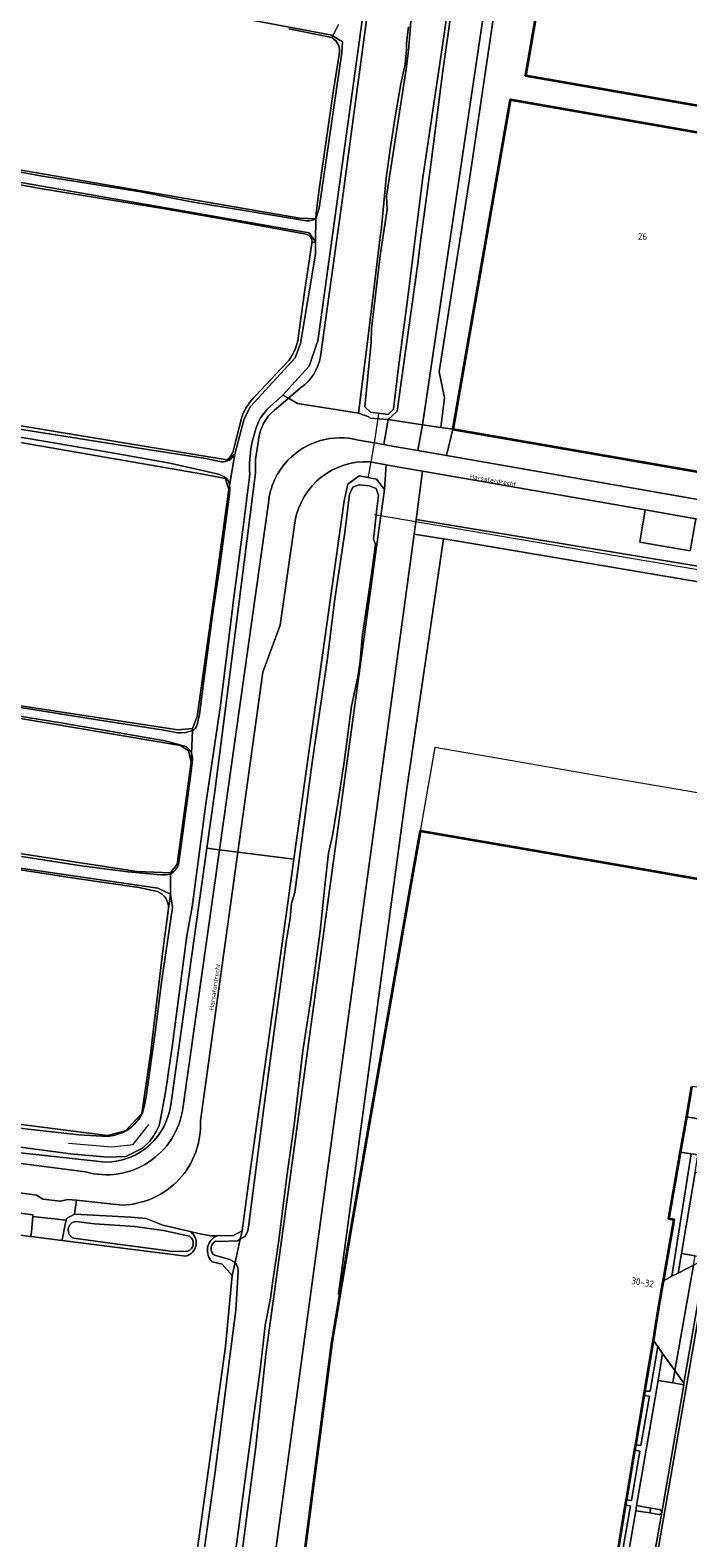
# Model space of a CAD drawing. Header units: metres. Extents: x 149984 to 156489, y 469398 to 478068.
# Tile 139 of 256: x 152949 to 153079, y 471244 to 471542. Entities that reach past the tile are written whole.
import ezdxf
from ezdxf.enums import TextEntityAlignment as Align

# ---------------------------------------------------------------- set-up
doc = ezdxf.new("R2010")
doc.units = ezdxf.units.M
doc.header["$LTSCALE"] = 0.75
for name, color, linetype, lineweight in [('B-WE-GR-BEPLANTING_CULTUUR_BOSPLANTSOEN-GV', 252, 'Continuous', 18), ('B-WE-GR-BEPLANTING_CULTUUR_HEESTERS-GV', 252, 'Continuous', 18), ('B-WE-GR-GRAS-GV', 252, 'Continuous', 13), ('B-WE-KW-KUNSTWERK_DUIKER-G', 6, 'Continuous', 18), ('B-WE-OG-BEBOUWING-GV', 6, 'Continuous', 35), ('B-WE-OG-BEBOUWING-T18', 1, 'Continuous', 18), ('B-WE-OG-BEBOUWING_LUIFEL-GV', 6, 'Continuous', 18), ('B-WE-OG-TERREIN_BEGROEID-GV', 252, 'Continuous', 18), ('B-WE-OG-TERREIN_ERF-GV', 252, 'Continuous', 18), ('B-WE-OG-TERREIN_OEVER-GV', 252, 'Continuous', 18), ('B-WE-OG-TOPOGRAFIE-T18', 7, 'Continuous', 18), ('B-WE-OG-WATER-GV', 252, 'Continuous', 18), ('B-WE-OG-WATER_SLOOT-GV', 252, 'Continuous', 18), ('B-WE-OG-WEG-GV', 252, 'Continuous', 18), ('B-WE-VH-GESLOTENVERHARDING_ASFALT-GV', 252, 'Continuous', 18), ('B-WE-VH-GESLOTENVERHARDING_BETON-GV', 252, 'Continuous', 18), ('B-WE-VH-OPENVERHARDING_BETONSTRAATSTEEN-GV', 252, 'Continuous', 18), ('B-WE-VH-OPENVERHARDING_TEGEL-GV', 252, 'Continuous', 18)]:
    doc.layers.add(name, color=color, linetype=linetype, lineweight=lineweight)
doc.styles.add('NLCS-ISO-M500-T18', font='NLCS-ISO.ttf', dxfattribs={"height": 0.9})
doc.styles.add('NLCS-ISO-M750-T18', font='NLCS-ISO.ttf', dxfattribs={"height": 1.35})

msp = doc.modelspace()

# ---------------------------------------------------------------- linework, layer by layer
at = {"layer": 'B-WE-GR-BEPLANTING_CULTUUR_BOSPLANTSOEN-GV', "flags": 128}
for points in [[(153052.013, 471643.868), (153043.888, 471580.306), (153026.604, 471463.847), (153030.219, 471463.31), (153030.944, 471469.147), (153029.879, 471474.277), (153035.977, 471513.187), (153045.836, 471579.96), (153048.218, 471579.538), (153053.038, 471606.213), (153058.159, 471643.265)], [(152993.089, 471166.984), (153000, 471217.3), (153002.357, 471234.054), (153008.665, 471282.77), (153010.245, 471292.129), (153010.001, 471292.17), (153023.448, 471391.54), (153030.748, 471441.3), (153024.916, 471442.216), (152984.028, 471141.798), (152984.74, 471141.76), (152989.49, 471141.53)]]:
    msp.add_lwpolyline(points, close=True, dxfattribs=at)
at = {"layer": 'B-WE-GR-BEPLANTING_CULTUUR_HEESTERS-GV', "flags": 128}
for points in [[(153108.971, 471448.986), (153106.605, 471449.602), (153086.78, 471453.56), (153032.58, 471462.96), (153031.305, 471457.751), (153102.38, 471445.33)], [(153073.806, 471249.071), (153073.683, 471249.484), (153073.328, 471249.659), (153071.621, 471249.961), (153071.446, 471248.984), (153073.189, 471248.698)]]:
    msp.add_lwpolyline(points, dxfattribs=at)
for points in [[(153030.748, 471441.3), (153032.4, 471441.04), (153097.36, 471430.04), (153097.335, 471429.892), (153098.971, 471429.587), (153099.573, 471432.811), (153025.309, 471445.102), (153024.916, 471442.216)], [(153084.9, 471356.831), (153080.763, 471333.028), (153079.759, 471333.203), (153078.712, 471327.177), (153080.979, 471326.8), (153086.137, 471356.584)], [(153074.119, 471294.788), (153075.795, 471295.715), (153079.619, 471319.872), (153077.503, 471320.22), (153075.215, 471307.055), (153076.219, 471306.88), (153074.182, 471295.159)], [(153080.388, 471299.742), (153077.678, 471300.195), (153077.026, 471296.327), (153080.068, 471297.922)], [(153071.512, 471273.008), (153073.035, 471281.845), (153072.137, 471283.015), (153070.457, 471273.04)], [(153073.961, 471280.499), (153073.075, 471275.167), (153075.977, 471274.679), (153076.402, 471277.092)], [(153075.977, 471274.679), (153078.122, 471274.318), (153078.176, 471274.615), (153076.402, 471277.092)], [(153071.343, 471272.03), (153070.317, 471272.206), (153068.677, 471262.469), (153069.668, 471262.312)], [(153067.799, 471251.472), (153069.476, 471261.201), (153068.497, 471261.397), (153066.849, 471251.61)], [(153066.667, 471250.534), (153065.03, 471240.81), (153065.933, 471240.642), (153067.613, 471250.389)], [(153071.621, 471249.961), (153068.78, 471250.463), (153068.655, 471249.443), (153071.446, 471248.984)]]:
    msp.add_lwpolyline(points, close=True, dxfattribs=at)
at = {"layer": 'B-WE-GR-BEPLANTING_CULTUUR_HEESTERS-GV'}
msp.add_lwpolyline([(153073.189, 471248.698, 0.3877281), (153073.806, 471249.071)], format="xyb", dxfattribs=at)
at = {"layer": 'B-WE-GR-GRAS-GV', "flags": 128}
for points in [[(153070.86, 471944.689), (153069.382, 471938.498), (153054.069, 471824.854), (153019.409, 471572.692), (153010.799, 471508.503), (153009.608, 471500), (153006.43, 471477.305)], [(152473.396, 471548.846), (152474.769, 471534.938), (152474.857, 471534.048), (152521.274, 471532.615), (152538.472, 471531.16), (152553.553, 471528.778), (152638.22, 471514.755), (152721.666, 471500.068), (152773.687, 471492.001), (152780.488, 471490.976), (152836.699, 471481.887), (152837.783, 471481.712), (152855.154, 471478.843), (152972.433, 471459.476), (152988.055, 471456.896)], [(153003.623, 471501.449), (152994.651, 471503.118), (152988.796, 471504.191), (152975.304, 471506.542), (152951.139, 471510.472), (152933.639, 471513.722), (152915.373, 471516.802), (152896.969, 471519.941), (152876.846, 471523.404), (152858.998, 471526.746), (152837.929, 471530.589), (152814.643, 471534.677), (152791.507, 471538.942), (152769.286, 471542.77), (152749.007, 471546.334), (152733.32, 471549.327)], [(152738.416, 471551.338), (152899.944, 471522.234), (152995.906, 471505.744), (153002.338, 471504.639), (153005.513, 471504.506), (153005.612, 471505.572), (153006.127, 471509.841), (153008.84, 471528.643), (153010.129, 471536.914)], [(153002.519, 471471.105), (153000.104, 471469.063), (153001.894, 471468.003), (153013.959, 471466.098), (153015.179, 471476.038), (153015.692, 471480.219), (153018.298, 471501.446), (153018.371, 471501.725), (153018.51, 471502.81), (153019.4, 471512.54), (153020.23, 471518.73), (153020.67, 471521.23), (153021.12, 471524.21), (153022.31, 471531.17), (153023.13, 471535.05), (153023.387, 471537.918), (153023.39, 471539.107), (153023.698, 471541.385), (153023.79, 471542.41)], [(153008.689, 471540.28), (153000.201, 471541.981)], [(153002.108, 471481.469), (153003.289, 471489.993), (153004.765, 471499.696)], [(152993.69, 471469.628), (152998.616, 471474.857), (153000.23, 471476.574)], [(152914.492, 471413.333), (152978.292, 471403.607), (152981.202, 471403.872), (152982.128, 471406.253), (152985.378, 471429.694), (152986.426, 471437.252), (152988.346, 471451.1), (152988.24, 471451.439), (152987.773, 471452.935), (152987.597, 471453.235), (152983.639, 471454.031), (152975.684, 471455.407), (152910.747, 471466.637)], [(152989.205, 471458.626), (152989.731, 471460.736), (152990.9, 471465.338)], [(152984.028, 471141.798), (153024.916, 471442.216), (153025.309, 471445.102), (153026.557, 471454.67), (153020.36, 471455.748), (153019.427, 471455.923), (153019.06, 471451.03), (153017.51, 471439.714), (153000, 471311.881), (152995.67, 471280.27), (152993.64, 471261.53), (152993.07, 471257.6), (152990.3, 471236.33)], [(152933.268, 471381.305), (152970.231, 471375.639), (152976.846, 471375.374), (152978.169, 471377.094), (152980.947, 471397.202), (152980.418, 471399.451), (152978.83, 471400.509), (152927.3, 471409.204)], [(152395.365, 471378.194), (152403.625, 471376.961), (152436.566, 471378.813), (152491.07, 471378.813), (152515.941, 471378.02), (152547.294, 471375.109), (152582.616, 471370.876), (152634.21, 471363.865), (152728.005, 471351.561), (152815.979, 471340.449), (152874.188, 471332.908), (152924.459, 471326.029), (152932.854, 471325.775), (152933.111, 471325.767), (152937.555, 471325.632), (152944.831, 471326.029), (152964.411, 471323.516), (152967.983, 471324.442), (152971.157, 471327.881), (152972.913, 471339.602), (152975.416, 471360.486), (152976.437, 471368.345)], [(152974.271, 471371.681), (152970.564, 471372.455), (152958.295, 471374.25), (152937.767, 471377.429), (152920.555, 471379.871), (152913.944, 471380.798), (152912.232, 471380.86), (152911.494, 471380.798), (152910.171, 471379.343), (152908.093, 471370.321), (152906.964, 471370.666), (152905.814, 471366.286), (152906.545, 471366.115), (152907.095, 471365.986), (152905.144, 471357.514), (152904.35, 471355.266)], [(152979.882, 471299.706), (152955.458, 471302.791), (152949.308, 471303.567), (152915.985, 471307.776), (152913.845, 471306.944), (152913.604, 471306.85), (152913.468, 471305.469), (152909.371, 471263.988), (152903.389, 471202.705), (152902.791, 471196.58), (152901.83, 471186.729), (152896.803, 471143.602), (152896.485, 471141.594), (152897.882, 471141.477), (152925.498, 471141.572), (152926.396, 471140.38), (152928.133, 471141.293), (152931.328, 471141.106), (152933.266, 471140.044), (152936.023, 471140.911), (152966.831, 471140.058)], [(152986.019, 471303.73), (152984.719, 471303.713), (152982.382, 471304.146), (152980.696, 471304.542)], [(152968.425, 471140.396), (152968.637, 471142.147), (152969.696, 471151.804), (152987.688, 471281.847), (152989.01, 471295.87), (152987.026, 471298.119), (152985.093, 471298.549)]]:
    msp.add_lwpolyline(points, dxfattribs=at)
at = {"layer": 'B-WE-GR-GRAS-GV'}
for points in [[(153010.129, 471536.914, 0.3329039), (153008.689, 471540.28)], [(153004.765, 471499.696, 0.3982488), (153003.623, 471501.449)], [(153000.23, 471476.574, 0.1344607), (153002.108, 471481.469)], [(153006.43, 471477.305, -0.2001736), (153002.519, 471471.105)], [(152990.9, 471465.338, -0.1168511), (152993.69, 471469.628)], [(152988.055, 471456.896, 0.1554063), (152989.205, 471458.626)], [(152976.437, 471368.345, 0.3239954), (152974.271, 471371.681)], [(152980.696, 471304.542, -0.656789), (152979.882, 471299.706)], [(152985.093, 471298.549, -0.5336948), (152986.019, 471303.73)]]:
    msp.add_lwpolyline(points, format="xyb", dxfattribs=at)
at = {"layer": 'B-WE-KW-KUNSTWERK_DUIKER-G', "flags": 128}
for points in [[(153015.892, 471453.414), (153015.928, 471453.56), (153017.097, 471460.179), (153017.969, 471466.083)], [(153017.119, 471446.093), (153125.365, 471427.667)], [(152956.691, 471322.022), (152965.291, 471321.264), (152969.478, 471321.761), (152972.587, 471325.687)]]:
    msp.add_lwpolyline(points, dxfattribs=at)
at = {"layer": 'B-WE-OG-BEBOUWING-GV', "flags": 128}
for points in [[(153107.273, 471593.478), (153055.648, 471602.427), (153053.653, 471590.925), (153051.314, 471591.331), (153049.238, 471579.358), (153049.159, 471578.902), (153054.758, 471577.932), (153046.932, 471532.799), (153094.86, 471524.455)], [(153086.935, 471373.093), (153071.151, 471375.827), (153061.298, 471377.533), (153026.121, 471383.626), (153024.368, 471373.57), (153012.55, 471305.78), (153011.244, 471298.045), (153010.245, 471292.129), (153008.665, 471282.77), (153002.357, 471234.054)], [(153065.03, 471240.81), (153066.667, 471250.534), (153066.849, 471251.61), (153068.497, 471261.397), (153068.677, 471262.469), (153070.317, 471272.206), (153070.457, 471273.04), (153072.137, 471283.015), (153072.917, 471287.649), (153073.961, 471293.845), (153074.119, 471294.788), (153074.182, 471295.159), (153076.219, 471306.88), (153075.215, 471307.055), (153077.503, 471320.22), (153078.712, 471327.177), (153079.759, 471333.203)]]:
    msp.add_lwpolyline(points, dxfattribs=at)
msp.add_lwpolyline([(153098.038, 471518.541), (153043.85, 471527.96), (153039.002, 471500), (153032.58, 471462.96), (153086.78, 471453.56), (153091.826, 471482.687)], close=True, dxfattribs=at)
at = {"layer": 'B-WE-OG-BEBOUWING_LUIFEL-GV', "flags": 128}
msp.add_lwpolyline([(153026.121, 471383.626), (153042.709, 471380.753), (153087.704, 471372.96), (153090.564, 471389.472), (153078.927, 471391.488), (153061.597, 471394.489), (153041.243, 471398.014), (153028.981, 471400.138)], close=True, dxfattribs=at)
at = {"layer": 'B-WE-OG-TERREIN_BEGROEID-GV', "flags": 128}
for points in [[(153101.72, 471441.6), (153099.18, 471442.042), (153098.081, 471435.72), (153087.962, 471437.474), (153089.063, 471443.801), (153080.509, 471445.288), (153079.408, 471438.956), (153069.446, 471440.683), (153070.548, 471447.02), (153026.557, 471454.67), (153025.309, 471445.102)], [(153025.309, 471445.102), (153099.573, 471432.811), (153099.831, 471434.194), (153100.873, 471434.021), (153104.177, 471433.48), (153106.204, 471433.148), (153106.715, 471436.065)]]:
    msp.add_lwpolyline(points, dxfattribs=at)
at = {"layer": 'B-WE-OG-TERREIN_ERF-GV', "flags": 128}
msp.add_lwpolyline([(153094.86, 471524.455), (153046.932, 471532.799), (153054.758, 471577.932), (153049.159, 471578.902), (153049.238, 471579.358), (153048.218, 471579.538), (153045.836, 471579.96), (153035.977, 471513.187), (153029.879, 471474.277), (153030.944, 471469.147), (153030.219, 471463.31), (153032.58, 471462.96), (153039.002, 471500), (153043.85, 471527.96), (153098.038, 471518.541)], dxfattribs=at)
for points in [[(153010.245, 471292.129), (153011.244, 471298.045), (153012.55, 471305.78), (153024.368, 471373.57), (153026.121, 471383.626), (153061.298, 471377.533), (153071.151, 471375.827), (153086.935, 471373.093), (153087.704, 471372.96), (153087.777, 471373.38), (153089.781, 471384.912), (153091.958, 471397.44), (153091.79, 471397.469), (153092.226, 471400.019), (153093.236, 471405.927), (153095.206, 471417.446), (153096.07, 471422.498), (153097.134, 471428.719), (153097.335, 471429.892), (153097.36, 471430.04), (153032.4, 471441.04), (153030.748, 471441.3), (153023.448, 471391.54), (153010.001, 471292.17)], [(152949.308, 471303.567), (152955.458, 471302.791), (152955.47, 471302.891), (152956.079, 471305.928), (152956.247, 471306.767), (152949.673, 471307.541), (152949.44, 471304.468)]]:
    msp.add_lwpolyline(points, close=True, dxfattribs=at)
at = {"layer": 'B-WE-OG-TERREIN_OEVER-GV', "flags": 128}
for points in [[(153048.705, 471952.026), (153049.991, 471951.65), (153065.634, 471947.733), (153069.581, 471946.515), (153070.05, 471946.37), (153067.51, 471930.283), (153021.261, 471591.299), (153005.887, 471480.312), (153005.744, 471479.892), (153004.222, 471475.411), (153001.383, 471472.282), (152999.036, 471469.696), (153000.104, 471469.063), (153002.519, 471471.105)], [(153006.43, 471477.305), (153009.608, 471500), (153010.799, 471508.503), (153019.409, 471572.692), (153054.069, 471824.854), (153069.382, 471938.498), (153070.86, 471944.689)], [(152656.673, 471564.662), (152684.083, 471560.091), (152719.176, 471554.292), (152739.153, 471550.824), (152765.496, 471546.039), (152787.683, 471541.969), (152812.256, 471537.762), (152840.27, 471532.588), (152859.787, 471529.121), (152869.215, 471527.36), (152884.464, 471524.608), (152892.045, 471523.48), (152907.129, 471520.565), (152921.095, 471518.269), (152936.654, 471515.676), (152951.191, 471512.997), (152968.46, 471510.192), (152970.994, 471509.812), (152981.014, 471507.873), (152996.194, 471505.359), (153003.665, 471504.126)], [(153000.201, 471541.981), (153008.689, 471540.28), (153008.872, 471540.64), (153008.688, 471540.755), (153003.802, 471541.671), (152901.372, 471560.883)], [(153023.79, 471542.41), (153023.698, 471541.385), (153023.39, 471539.107), (153023.387, 471537.918), (153023.13, 471535.05), (153022.31, 471531.17), (153021.12, 471524.21), (153020.67, 471521.23), (153020.23, 471518.73), (153019.4, 471512.54), (153018.51, 471502.81), (153018.371, 471501.725), (153018.298, 471501.446), (153015.692, 471480.219), (153015.179, 471476.038), (153013.959, 471466.098), (153015.975, 471465.412), (153016.22, 471465.14), (153019.78, 471464.86), (153021.57, 471466.52), (153022.754, 471475.047), (153025.62, 471495.69), (153026.189, 471500), (153028.19, 471515.17), (153030.56, 471533.74), (153033.73, 471555.98)], [(153032.792, 471554.577), (153030.551, 471538.712), (153026.605, 471512.199), (153023.531, 471487.969), (153021.827, 471475.177), (153020.824, 471466.904), (153019.796, 471465.846), (153016.284, 471466.301), (153015.17, 471467.372), (153016.458, 471480.14), (153016.517, 471482.847), (153018.266, 471497.687), (153019.568, 471506.314), (153019.469, 471508.959), (153023.378, 471534.043), (153023.787, 471537.758), (153024.151, 471541.664), (153024.627, 471548.25)], [(153005.513, 471504.506), (153002.338, 471504.639), (152995.906, 471505.744), (152899.944, 471522.234), (152738.416, 471551.338)], [(153004.765, 471499.696), (153005.438, 471500.01), (153004.929, 471500.704), (153004.338, 471501.51), (153004.18, 471501.726), (153000.708, 471502.328), (152995.838, 471503.173), (152967.927, 471508.016), (152875.98, 471524.141), (152787.35, 471540.037), (152785.196, 471540.42), (152756.19, 471545.4)], [(152769.286, 471542.77), (152791.507, 471538.942), (152814.643, 471534.677), (152837.929, 471530.589), (152858.998, 471526.746), (152876.846, 471523.404), (152896.969, 471519.941), (152915.373, 471516.802), (152933.639, 471513.722), (152951.139, 471510.472), (152975.304, 471506.542), (152988.796, 471504.191), (152994.651, 471503.118), (153003.623, 471501.449)], [(153010.805, 471539.432), (153010.453, 471539.652), (153008.872, 471540.64), (153008.689, 471540.28)], [(153010.129, 471536.914), (153008.84, 471528.643), (153006.127, 471509.841), (153005.612, 471505.572), (153005.513, 471504.506), (153005.946, 471505.891), (153006.175, 471506.623), (153010.672, 471537.315), (153010.805, 471539.432)], [(152989.542, 471458.039), (152989.337, 471457.881), (152988.055, 471456.896), (152972.433, 471459.476), (152855.154, 471478.843), (152837.783, 471481.712), (152836.699, 471481.887), (152780.488, 471490.976), (152773.687, 471492.001), (152721.666, 471500.068), (152638.22, 471514.755)], [(152682.767, 471504.409), (152695.023, 471502.555), (152719.474, 471498.059), (152740.752, 471494.567), (152744.422, 471493.964), (152779.578, 471488.194), (152910.747, 471466.637), (152975.684, 471455.407), (152983.639, 471454.031), (152987.597, 471453.235), (152987.773, 471452.935), (152988.24, 471451.439), (152988.346, 471451.1), (152988.476, 471451.852)], [(152987.498, 471453.587), (152986.3, 471454.049), (152976.707, 471456.256), (152965.325, 471458.288), (152948.726, 471461.137), (152939.593, 471462.482), (152922.949, 471465.372), (152910.791, 471467.442), (152901.569, 471468.555), (152888.896, 471470.775), (152877.539, 471472.561), (152867.262, 471474.374), (152857.403, 471475.95), (152845.844, 471477.886), (152825.045, 471481.432), (152804.531, 471484.621), (152777.846, 471488.935), (152759.422, 471492.013), (152741.214, 471494.693), (152718.5, 471498.534), (152702.455, 471501.573), (152684.661, 471504.46)], [(152988.055, 471456.896), (152989.337, 471457.881), (152989.542, 471458.039), (152991.372, 471465.016), (152992.63, 471467.417), (153001.436, 471477.023), (153002.465, 471479.883), (153005.438, 471497.494), (153005.438, 471500.01), (153004.765, 471499.696), (153003.289, 471489.993), (153002.108, 471481.469)], [(152845.56, 471479.683), (152849.961, 471478.828), (152857.165, 471478.108), (152861.106, 471477.472), (152878.226, 471474.163), (152889.715, 471472.487), (152906.08, 471469.677), (152913.387, 471468.645), (152926.445, 471466.419), (152942.85, 471463.621), (152954.553, 471461.813), (152971.503, 471459.075), (152983.748, 471457.147), (152986.891, 471456.53)], [(153000.23, 471476.574), (152998.616, 471474.857), (152993.69, 471469.628)], [(152997.349, 471466.733), (152999.049, 471468.171), (153000, 471468.975), (153000.104, 471469.063), (152999.036, 471469.696), (152995.917, 471466.912), (152994.574, 471465.193)], [(152990.9, 471465.338), (152989.731, 471460.736), (152989.205, 471458.626)], [(152976.94, 471330.02), (152984.031, 471380.22), (152985.61, 471391.4), (152990.279, 471427.879), (152990.284, 471427.918), (152993.611, 471454.359), (152993.596, 471456.948), (152994.227, 471460.811)], [(152992.476, 471454.113), (152991.323, 471444.592), (152989.16, 471428.207), (152989.141, 471428.063), (152989.142, 471428.063), (152986.686, 471408.409), (152983.815, 471388.988), (152981.106, 471368.655), (152980.096, 471362.92), (152977.194, 471341.017), (152975.95, 471332.491), (152974.908, 471327.09), (152974.573, 471325.52)], [(152990.3, 471236.33), (152993.07, 471257.6), (152993.64, 471261.53), (152995.67, 471280.27), (153000, 471311.881), (153017.51, 471439.714), (153019.06, 471451.03), (153017.5, 471453.12), (153014.06, 471453.75), (153011.81, 471452.12), (153011.14, 471448.84), (153001.207, 471378.056), (153000, 471369.454), (152992.3, 471314.582), (152990.999, 471304.703), (152990.62, 471303.02), (152991.553, 471303.542), (152992.129, 471304.692), (152992.217, 471305.489), (152995.271, 471328.944), (152999.74, 471362.136), (153000.449, 471366.34), (153000.714, 471369.305), (153001.378, 471371.474), (153004.786, 471397.142), (153007.795, 471417.765), (153009.3, 471429.493), (153011.247, 471442.592), (153012.176, 471450.116), (153012.84, 471451.532), (153014.079, 471451.974), (153016.026, 471451.753), (153017.443, 471451.266), (153017.885, 471449.85), (153017.575, 471447.239), (153016.912, 471441.265), (153017.298, 471440.264), (153016.53, 471434.36), (153014.699, 471421.885), (153014.244, 471417.068), (153013.817, 471414.099), (153012.578, 471408.295), (153011.107, 471397.237), (153009.947, 471389.519), (153008.792, 471382.718), (153008.049, 471379.253), (153007.316, 471372.822), (153006.408, 471363.837), (153004.532, 471350.387), (153002.978, 471340.245), (153001.277, 471325.639), (152999.85, 471315.935), (152998.204, 471302.818), (152997.037, 471294.81), (152996.562, 471291.403), (152995.519, 471286.039), (152995.124, 471282.438), (152994.513, 471277.294), (152992.283, 471261.12), (152990.293, 471245.73), (152988.744, 471234.578)], [(152982.084, 471404.64), (152982.547, 471406.633), (152983.671, 471415.413), (152985.199, 471426.795), (152986.501, 471435.449), (152988.462, 471450.101), (152988.538, 471451.279), (152988.476, 471451.852), (152988.346, 471451.1), (152986.426, 471437.252), (152985.378, 471429.694), (152982.128, 471406.253), (152981.202, 471403.872), (152981.187, 471403.477)], [(152675.715, 471448.727), (152697.618, 471445.469), (152713.122, 471443.526), (152739.126, 471439.531), (152750.277, 471437.53), (152762.187, 471435.469), (152775.983, 471433.201), (152786.969, 471431.353), (152801.423, 471429.24), (152810.952, 471427.629), (152852.877, 471420.997), (152888.768, 471415.319), (152901.566, 471413.066), (152913.669, 471411.069), (152927.3, 471409.204), (152978.83, 471400.509), (152980.418, 471399.451), (152980.947, 471397.202), (152981.012, 471398.9)], [(152904.598, 471414.842), (152916.115, 471412.927), (152930.054, 471410.611), (152938.602, 471409.29), (152947.23, 471408.026), (152960.353, 471405.893), (152975.533, 471403.518), (152978.296, 471403.025), (152978.918, 471402.991), (152979.884, 471403.07), (152981.187, 471403.477), (152981.202, 471403.872), (152978.292, 471403.607), (152914.492, 471413.333), (152900.654, 471415.847), (152885.607, 471417.737), (152883.703, 471418.027), (152813.059, 471429.933), (152753.2, 471439.345), (152736.63, 471442.459), (152727.599, 471444.029), (152713.805, 471445.921), (152698.912, 471447.924), (152685.41, 471450.064)], [(152979.396, 471400.46), (152975.778, 471401.407), (152967.095, 471402.932), (152955.573, 471404.942), (152944.19, 471406.734)], [(152981.012, 471398.9), (152980.947, 471397.202), (152978.169, 471377.094), (152976.846, 471375.374), (152976.846, 471375.116)], [(152978.424, 471376.954), (152978.946, 471380.774), (152980.851, 471394.964), (152981.193, 471397.622), (152981.157, 471398.208), (152981.012, 471398.9)], [(152906.59, 471378.763), (152905.954, 471372.8), (152905.566, 471371.094), (152906.964, 471370.666), (152908.093, 471370.321), (152910.171, 471379.343), (152911.494, 471380.798), (152912.232, 471380.86), (152913.944, 471380.798), (152920.555, 471379.871), (152937.767, 471377.429), (152958.295, 471374.25), (152970.564, 471372.455), (152974.271, 471371.681)], [(152976.437, 471368.345), (152976.846, 471371.141), (152974.332, 471372.331), (152914.669, 471381.063), (152912.075, 471381.409)], [(152947.405, 471378.568), (152958.846, 471376.838), (152968.469, 471375.555), (152974.958, 471374.952), (152975.849, 471374.986), (152976.846, 471375.116), (152976.846, 471375.374), (152970.231, 471375.639), (152933.268, 471381.305)], [(152377.17, 471372.33), (152392.1, 471373.14), (152403.31, 471371.84), (152433.14, 471373.28), (152460.752, 471373.981), (152468.3, 471374), (152483.7, 471373.69), (152505.32, 471373.34), (152520.06, 471372.6), (152552.18, 471369.25), (152932.468, 471320.799), (152939.97, 471320.88), (152964.04, 471318.22)], [(152971.304, 471327.893), (152971.669, 471329.249), (152972.05, 471331.155), (152973.942, 471344.843), (152975.039, 471353.785), (152977.243, 471368.495), (152976.846, 471371.141), (152976.437, 471368.345), (152975.416, 471360.486), (152972.913, 471339.602), (152971.157, 471327.881), (152967.983, 471324.442), (152964.411, 471323.516), (152944.831, 471326.029), (152937.555, 471325.632), (152933.111, 471325.767), (152932.854, 471325.775), (152924.459, 471326.029), (152874.188, 471332.908), (152815.979, 471340.449), (152728.005, 471351.561), (152634.21, 471363.865)], [(152972.789, 471322.395), (152971.328, 471321.023), (152968.054, 471319.341), (152964.425, 471319.253), (152957.123, 471319.916), (152945.174, 471321.465), (152934.995, 471321.554), (152930.279, 471321.844), (152879.69, 471328.117), (152841.984, 471332.907), (152784.987, 471340.394), (152746.202, 471345.52), (152699.121, 471351.658), (152649.543, 471357.661)], [(152944.686, 471325.22), (152958.782, 471323.643), (152964.481, 471323.338), (152965.84, 471323.57), (152967.504, 471324.1)], [(152913.067, 471308.082), (152915.985, 471307.776), (152949.308, 471303.567), (152949.44, 471304.468), (152949.673, 471307.541), (152949.696, 471307.849), (152912.788, 471312.678), (152887.908, 471315.837), (152886.926, 471314.738), (152886.527, 471312.04), (152886.425, 471311.355), (152907.264, 471308.69), (152910.122, 471308.39)], [(152980.696, 471304.542), (152975.307, 471305.806), (152972.022, 471307.114), (152968.991, 471307.398), (152957.889, 471308), (152956.321, 471307.137), (152956.247, 471306.767), (152956.079, 471305.928), (152955.47, 471302.891), (152955.458, 471302.791)], [(152958.171, 471306.537), (152961.858, 471306.064), (152969.824, 471305.578), (152975.444, 471304.737)], [(152975.444, 471304.737), (152980.585, 471303.639)], [(152990.62, 471303.02), (152990.999, 471304.703), (152989.291, 471303.773), (152986.019, 471303.73)], [(152955.458, 471302.791), (152979.882, 471299.706)], [(152980.274, 471300.671), (152977.259, 471300.643), (152974.955, 471300.94), (152964.924, 471302.231), (152957.693, 471303.256)], [(152985.732, 471302.633), (152986.42, 471302.568), (152990.049, 471302.701), (152990.62, 471303.02)], [(152985.093, 471298.549), (152987.026, 471298.119), (152989.01, 471295.87), (152989.583, 471298.415), (152988.564, 471299.054), (152985.517, 471299.871)], [(152989.583, 471298.415), (152989.01, 471295.87), (152987.688, 471281.847), (152969.696, 471151.804), (152968.637, 471142.147), (152968.425, 471140.396), (152969.638, 471140.368), (152970.196, 471140.356)], [(152983.262, 471240.265), (152985.571, 471256.669), (152988.51, 471279.327), (152989.764, 471288.999), (152990.179, 471296.668)]]:
    msp.add_lwpolyline(points, dxfattribs=at)
msp.add_lwpolyline([(153043.888, 471580.306), (153037.206, 471581.491), (153035.15, 471567.32), (153034.07, 471558.57), (153033.73, 471555.98), (153030.56, 471533.74), (153028.19, 471515.17), (153026.189, 471500), (153025.62, 471495.69), (153022.754, 471475.047), (153021.57, 471466.52), (153019.78, 471464.86), (153026.604, 471463.847)], close=True, dxfattribs=at)
at = {"layer": 'B-WE-OG-TERREIN_OEVER-GV'}
for points in [[(153008.689, 471540.28, -0.3329039), (153010.129, 471536.914)], [(153003.665, 471504.126, 0.1430403), (153005.513, 471504.506)], [(153003.623, 471501.449, -0.3982488), (153004.765, 471499.696)], [(153002.108, 471481.469, -0.1344607), (153000.23, 471476.574)], [(153002.519, 471471.105, 0.2001736), (153006.43, 471477.305)], [(152993.69, 471469.628, 0.1168511), (152990.9, 471465.338)], [(152994.574, 471465.193, 0.1249816), (152992.476, 471454.113)], [(152994.227, 471460.811, -0.1986812), (152997.349, 471466.733)], [(152986.891, 471456.53, 0.3113509), (152989.542, 471458.039)], [(152989.205, 471458.626, -0.1554063), (152988.055, 471456.896)], [(152988.476, 471451.852, 0.2394011), (152987.498, 471453.587)], [(152981.187, 471403.477, 0.2411456), (152982.084, 471404.64)], [(152981.012, 471398.9, 0.2292369), (152979.396, 471400.46)], [(152976.846, 471375.116, 0.1441738), (152978.424, 471376.954)], [(152974.271, 471371.681, -0.3239954), (152976.437, 471368.345)], [(152964.04, 471318.22, 0.3811314), (152976.94, 471330.02)], [(152967.504, 471324.1, 0.1492159), (152971.304, 471327.893)], [(152974.573, 471325.52, -0.059701), (152972.789, 471322.395)], [(152957.693, 471303.256, -0.7688242), (152958.171, 471306.537)], [(152979.882, 471299.706, 0.656789), (152980.696, 471304.542)], [(152980.585, 471303.639, -0.6043261), (152980.274, 471300.671)], [(152986.019, 471303.73, 0.5336948), (152985.093, 471298.549)], [(152985.517, 471299.871, -0.5566039), (152985.732, 471302.633)], [(152990.179, 471296.668, 0.2280326), (152989.583, 471298.415)]]:
    msp.add_lwpolyline(points, format="xyb", dxfattribs=at)
at = {"layer": 'B-WE-OG-WATER-GV'}
msp.add_lwpolyline([(152985.732, 471302.633, 0.5566039), (152985.517, 471299.871)], format="xyb", dxfattribs=at)
at = {"layer": 'B-WE-OG-WATER-GV', "flags": 128}
msp.add_lwpolyline([(152985.517, 471299.871), (152988.564, 471299.054), (152989.583, 471298.415), (152990.62, 471303.02), (152990.049, 471302.701), (152986.42, 471302.568), (152985.732, 471302.633)], dxfattribs=at)
at = {"layer": 'B-WE-OG-WATER_SLOOT-GV', "flags": 128}
for points in [[(152994.574, 471465.193), (152995.917, 471466.912), (152999.036, 471469.696), (153001.383, 471472.282), (153004.222, 471475.411), (153005.744, 471479.892), (153005.887, 471480.312), (153021.261, 471591.299), (153067.51, 471930.283), (153070.05, 471946.37), (153069.581, 471946.515), (153065.634, 471947.733), (153049.991, 471951.65), (153048.705, 471952.026)], [(153016.458, 471480.14), (153015.17, 471467.372), (153016.284, 471466.301), (153019.796, 471465.846), (153020.824, 471466.904), (153021.827, 471475.177), (153023.531, 471487.969), (153026.605, 471512.199), (153030.551, 471538.712), (153032.792, 471554.577), (153036.339, 471582.351), (153039.61, 471602.914), (153041.28, 471614.888), (153042.376, 471622.415), (153044.639, 471641.291), (153045.1, 471644.694), (153045.957, 471649.91)], [(152901.372, 471560.883), (153003.802, 471541.671), (153008.688, 471540.755), (153008.872, 471540.64), (153009.996, 471542.845)], [(153024.627, 471548.25), (153024.151, 471541.664), (153023.787, 471537.758), (153023.378, 471534.043), (153019.469, 471508.959), (153019.568, 471506.314), (153018.266, 471497.687), (153016.517, 471482.847), (153016.458, 471480.14)], [(152756.19, 471545.4), (152785.196, 471540.42), (152787.35, 471540.037), (152875.98, 471524.141), (152967.927, 471508.016), (152995.838, 471503.173), (153000.708, 471502.328), (153004.18, 471501.726), (153004.338, 471501.51), (153004.929, 471500.704), (153005.438, 471500.01), (153005.513, 471504.506)], [(153009.996, 471542.845), (153008.872, 471540.64), (153010.453, 471539.652), (153010.805, 471539.432), (153010.672, 471537.315), (153006.175, 471506.623), (153005.946, 471505.891), (153005.513, 471504.506), (153005.438, 471500.01), (153005.438, 471497.494), (153002.465, 471479.883), (153001.436, 471477.023), (152992.63, 471467.417), (152991.372, 471465.016), (152989.542, 471458.039), (152988.476, 471451.852), (152988.538, 471451.279), (152988.462, 471450.101), (152986.501, 471435.449), (152985.199, 471426.795), (152983.671, 471415.413), (152982.547, 471406.633), (152982.084, 471404.64)], [(153003.665, 471504.126), (152996.194, 471505.359), (152981.014, 471507.873), (152970.994, 471509.812), (152968.46, 471510.192), (152951.191, 471512.997), (152936.654, 471515.676), (152921.095, 471518.269), (152907.129, 471520.565), (152892.045, 471523.48), (152884.464, 471524.608), (152869.215, 471527.36), (152859.787, 471529.121)], [(152684.661, 471504.46), (152702.455, 471501.573), (152718.5, 471498.534), (152741.214, 471494.693), (152759.422, 471492.013), (152777.846, 471488.935), (152804.531, 471484.621), (152825.045, 471481.432), (152845.844, 471477.886), (152857.403, 471475.95), (152867.262, 471474.374), (152877.539, 471472.561), (152888.896, 471470.775), (152901.569, 471468.555), (152910.791, 471467.442), (152922.949, 471465.372), (152939.593, 471462.482), (152948.726, 471461.137), (152965.325, 471458.288), (152976.707, 471456.256), (152986.3, 471454.049), (152987.498, 471453.587)], [(152986.891, 471456.53), (152983.748, 471457.147), (152971.503, 471459.075), (152954.553, 471461.813), (152942.85, 471463.621)], [(152988.476, 471451.852), (152989.542, 471458.039)], [(152974.573, 471325.52), (152974.908, 471327.09), (152975.95, 471332.491), (152977.194, 471341.017), (152980.096, 471362.92), (152981.106, 471368.655), (152983.815, 471388.988), (152986.686, 471408.409), (152989.142, 471428.063), (152989.141, 471428.063), (152989.16, 471428.207), (152991.323, 471444.592), (152992.476, 471454.113)], [(152988.744, 471234.578), (152990.293, 471245.73), (152992.283, 471261.12), (152994.513, 471277.294), (152995.124, 471282.438), (152995.519, 471286.039), (152996.562, 471291.403), (152997.037, 471294.81), (152998.204, 471302.818), (152999.85, 471315.935), (153001.277, 471325.639), (153002.978, 471340.245), (153004.532, 471350.387), (153006.408, 471363.837), (153007.316, 471372.822), (153008.049, 471379.253), (153008.792, 471382.718), (153009.947, 471389.519), (153011.107, 471397.237), (153012.578, 471408.295), (153013.817, 471414.099), (153014.244, 471417.068), (153014.699, 471421.885), (153016.53, 471434.36), (153017.298, 471440.264), (153016.912, 471441.265), (153017.575, 471447.239), (153017.885, 471449.85), (153017.443, 471451.266), (153016.026, 471451.753), (153014.079, 471451.974), (153012.84, 471451.532), (153012.176, 471450.116), (153011.247, 471442.592), (153009.3, 471429.493), (153007.795, 471417.765), (153004.786, 471397.142), (153001.378, 471371.474), (153000.714, 471369.305), (153000.449, 471366.34), (152999.74, 471362.136), (152995.271, 471328.944), (152992.217, 471305.489), (152992.129, 471304.692), (152991.553, 471303.542), (152990.62, 471303.02), (152989.583, 471298.415)], [(152944.19, 471406.734), (152955.573, 471404.942), (152967.095, 471402.932), (152975.778, 471401.407), (152979.396, 471400.46)], [(152981.187, 471403.477), (152979.884, 471403.07), (152978.918, 471402.991), (152978.296, 471403.025), (152975.533, 471403.518), (152960.353, 471405.893), (152947.23, 471408.026)], [(152981.187, 471403.477), (152981.012, 471398.9), (152981.157, 471398.208), (152981.193, 471397.622), (152980.851, 471394.964), (152978.946, 471380.774), (152978.424, 471376.954)], [(152981.012, 471398.9), (152981.187, 471403.477)], [(152914.669, 471381.063), (152974.332, 471372.331), (152976.846, 471371.141), (152976.846, 471375.116), (152975.849, 471374.986), (152974.958, 471374.952), (152968.469, 471375.555), (152958.846, 471376.838), (152947.405, 471378.568)], [(152976.846, 471375.116), (152976.846, 471371.141), (152977.243, 471368.495), (152975.039, 471353.785), (152973.942, 471344.843), (152972.05, 471331.155), (152971.669, 471329.249), (152971.304, 471327.893)], [(152649.543, 471357.661), (152699.121, 471351.658), (152746.202, 471345.52), (152784.987, 471340.394), (152841.984, 471332.907), (152879.69, 471328.117), (152930.279, 471321.844), (152934.995, 471321.554), (152945.174, 471321.465), (152957.123, 471319.916), (152964.425, 471319.253), (152968.054, 471319.341), (152971.328, 471321.023), (152972.789, 471322.395)], [(152967.504, 471324.1), (152965.84, 471323.57), (152964.481, 471323.338), (152958.782, 471323.643), (152944.686, 471325.22)], [(152980.585, 471303.639), (152975.444, 471304.737), (152969.824, 471305.578), (152961.858, 471306.064), (152958.171, 471306.537)], [(152957.693, 471303.256), (152964.924, 471302.231), (152974.955, 471300.94), (152977.259, 471300.643), (152980.274, 471300.671)], [(152990.179, 471296.668), (152989.764, 471288.999), (152988.51, 471279.327), (152985.571, 471256.669), (152983.262, 471240.265)]]:
    msp.add_lwpolyline(points, dxfattribs=at)
at = {"layer": 'B-WE-OG-WATER_SLOOT-GV'}
for points in [[(153005.513, 471504.506, -0.1430403), (153003.665, 471504.126)], [(152992.476, 471454.113, -0.1249816), (152994.574, 471465.193)], [(152989.542, 471458.039, -0.3113509), (152986.891, 471456.53)], [(152987.498, 471453.587, -0.2394011), (152988.476, 471451.852)], [(152982.084, 471404.64, -0.2411456), (152981.187, 471403.477)], [(152979.396, 471400.46, -0.2292369), (152981.012, 471398.9)], [(152978.424, 471376.954, -0.1441738), (152976.846, 471375.116)], [(152971.304, 471327.893, -0.1492159), (152967.504, 471324.1)], [(152972.789, 471322.395, 0.059701), (152974.573, 471325.52)], [(152958.171, 471306.537, 0.7688242), (152957.693, 471303.256)], [(152980.274, 471300.671, 0.6043261), (152980.585, 471303.639)], [(152989.583, 471298.415, -0.2280326), (152990.179, 471296.668)]]:
    msp.add_lwpolyline(points, format="xyb", dxfattribs=at)
at = {"layer": 'B-WE-OG-WEG-GV', "flags": 128}
for points in [[(153013.94, 471460.81), (153018.966, 471459.915), (153019.78, 471464.86), (153016.22, 471465.14), (153015.975, 471465.412), (153013.959, 471466.098), (153001.894, 471468.003), (153000.104, 471469.063), (153000, 471468.975), (152999.049, 471468.171), (152997.349, 471466.733)], [(152994.227, 471460.811), (152993.596, 471456.948), (152993.611, 471454.359), (152990.284, 471427.918), (152990.279, 471427.879), (152985.61, 471391.4), (152984.031, 471380.22)], [(153001.43, 471444.92), (153000, 471434.891), (152998.49, 471424.3), (152995.09, 471415.02), (152990.132, 471379.451), (153001.207, 471378.056), (153011.14, 471448.84), (153011.81, 471452.12), (153014.06, 471453.75), (153017.5, 471453.12), (153019.06, 471451.03), (153019.427, 471455.923), (153016.15, 471456.54)], [(152984.031, 471380.22), (152986.494, 471379.909), (152996.15, 471448.45)], [(152957.889, 471308), (152968.991, 471307.398), (152972.022, 471307.114), (152975.307, 471305.806), (152980.696, 471304.542), (152982.382, 471304.146), (152984.719, 471303.713), (152986.019, 471303.73), (152989.291, 471303.773), (152990.999, 471304.703), (152992.3, 471314.582), (153000, 471369.454), (153001.207, 471378.056), (152990.132, 471379.451), (152983.005, 471328.324), (152982.74, 471326.42)], [(152979.3, 471328.84), (152986.494, 471379.909), (152984.031, 471380.22), (152976.94, 471330.02)], [(152964.04, 471318.22), (152939.97, 471320.88), (152932.468, 471320.799), (152552.18, 471369.25), (152520.06, 471372.6), (152505.32, 471373.34), (152483.7, 471373.69), (152468.3, 471374), (152460.752, 471373.981), (152433.14, 471373.28), (152403.31, 471371.84), (152392.1, 471373.14), (152377.17, 471372.33)], [(152689.83, 471351.13), (152705.06, 471349.12), (152711.32, 471346.63), (152713.29, 471345.99), (152933.95, 471317.64), (152943.78, 471318.45), (152960.05, 471316.32)], [(152878.671, 471317.01), (152887.908, 471315.837), (152912.788, 471312.678), (152949.696, 471307.849), (152949.673, 471307.541), (152956.247, 471306.767), (152956.321, 471307.137), (152957.889, 471308), (152958.264, 471310.725), (152956.56, 471310.9), (152955.15, 471310.56), (152951.65, 471310.94), (152950.41, 471311.72), (152932.009, 471314.269), (152700.23, 471343.96), (152697.89, 471343.89), (152693.87, 471344.3)], [(152967.35, 471309.79), (152958.264, 471310.725), (152957.889, 471308)]]:
    msp.add_lwpolyline(points, dxfattribs=at)
at = {"layer": 'B-WE-OG-WEG-GV'}
for points in [[(152997.349, 471466.733, 0.1986812), (152994.227, 471460.811)], [(153000, 471456.819, -0.2726644), (153013.94, 471460.81)], [(152996.15, 471448.45, -0.166069), (153000, 471456.819)], [(153016.15, 471456.54, 0.3758492), (153001.43, 471444.92)], [(152960.05, 471316.32, 0.4509238), (152979.3, 471328.84)], [(152976.94, 471330.02, -0.3811314), (152964.04, 471318.22)], [(152982.74, 471326.42, -0.4215482), (152967.35, 471309.79)]]:
    msp.add_lwpolyline(points, format="xyb", dxfattribs=at)
at = {"layer": 'B-WE-OG-WEG-GV', "flags": 128}
for points in [[(153021.01, 471459.55), (153025.672, 471458.735), (153026.604, 471463.847), (153019.78, 471464.86), (153018.966, 471459.915), (153019.632, 471459.796)], [(153030.219, 471463.31), (153026.604, 471463.847), (153025.672, 471458.735), (153031.305, 471457.751), (153032.58, 471462.96)]]:
    msp.add_lwpolyline(points, close=True, dxfattribs=at)
at = {"layer": 'B-WE-VH-GESLOTENVERHARDING_ASFALT-GV'}
for points in [[(153013.94, 471460.81, 0.2726644), (153000, 471456.819)], [(153000, 471456.819, 0.166069), (152996.15, 471448.45)], [(153001.43, 471444.92, -0.3758492), (153016.15, 471456.54)], [(152979.3, 471328.84, -0.4509238), (152960.05, 471316.32)], [(152967.35, 471309.79, 0.4215482), (152982.74, 471326.42)]]:
    msp.add_lwpolyline(points, format="xyb", dxfattribs=at)
at = {"layer": 'B-WE-VH-GESLOTENVERHARDING_ASFALT-GV', "flags": 128}
for points in [[(153025.672, 471458.735), (153021.01, 471459.55), (153019.632, 471459.796), (153018.966, 471459.915), (153013.94, 471460.81)], [(153016.15, 471456.54), (153019.427, 471455.923), (153020.36, 471455.748), (153026.557, 471454.67), (153070.548, 471447.02), (153080.509, 471445.288), (153089.063, 471443.801), (153099.18, 471442.042), (153101.72, 471441.6)], [(153102.38, 471445.33), (153031.305, 471457.751), (153025.672, 471458.735)], [(152996.15, 471448.45), (152986.494, 471379.909), (152990.132, 471379.451), (152995.09, 471415.02), (152998.49, 471424.3), (153000, 471434.891), (153001.43, 471444.92)], [(152982.74, 471326.42), (152983.005, 471328.324), (152990.132, 471379.451), (152986.494, 471379.909), (152979.3, 471328.84)], [(152960.05, 471316.32), (152943.78, 471318.45), (152933.95, 471317.64), (152713.29, 471345.99), (152711.32, 471346.63), (152705.06, 471349.12), (152689.83, 471351.13), (152681.32, 471350.55), (152676.56, 471350.64), (152555.61, 471366.07), (152539.54, 471367.83), (152524.57, 471369.27), (152507.04, 471370.35), (152488.89, 471370.91), (152459.939, 471371.429), (152447.18, 471371.3), (152433.04, 471370.83), (152406.11, 471369.19), (152396.27, 471370.58), (152382.15, 471369.94)], [(152383.85, 471364.3), (152434.32, 471367.24), (152445.83, 471367.65), (152460.75, 471367.78), (152480.62, 471367.5), (152502.85, 471366.88), (152525.58, 471365.55), (152557.27, 471362.13), (152691.63, 471344.99), (152693.87, 471344.3), (152697.89, 471343.89), (152700.23, 471343.96), (152932.009, 471314.269), (152950.41, 471311.72), (152951.65, 471310.94), (152955.15, 471310.56), (152956.56, 471310.9), (152958.264, 471310.725), (152967.35, 471309.79)], [(153092.218, 471311.362), (153092.53, 471313.242), (153092.656, 471314.04), (153085.848, 471315.23), (153083.041, 471299.177), (153071.517, 471232.707), (153070.264, 471225.588), (153065.191, 471198.095)]]:
    msp.add_lwpolyline(points, dxfattribs=at)
at = {"layer": 'B-WE-VH-GESLOTENVERHARDING_BETON-GV', "flags": 128}
msp.add_lwpolyline([(153077.026, 471296.327), (153075.795, 471295.715), (153074.119, 471294.788), (153073.961, 471293.845), (153072.917, 471287.649), (153072.137, 471283.015), (153073.035, 471281.845), (153073.961, 471280.499), (153076.402, 471277.092), (153080.068, 471297.922)], close=True, dxfattribs=at)
at = {"layer": 'B-WE-VH-OPENVERHARDING_BETONSTRAATSTEEN-GV', "flags": 128}
for points in [[(153079.408, 471438.956), (153080.509, 471445.288), (153070.548, 471447.02), (153069.446, 471440.683)], [(153084.83, 471326.16), (153082.289, 471326.582), (153080.979, 471326.8), (153078.712, 471327.177), (153077.503, 471320.22), (153079.619, 471319.872), (153080.887, 471319.677), (153083.66, 471319.25), (153083.763, 471319.229), (153084.973, 471326.141)], [(153083.041, 471299.177), (153085.848, 471315.23), (153085.227, 471315.339), (153083.148, 471315.718), (153080.417, 471316.215), (153077.678, 471300.195), (153080.388, 471299.742), (153082.598, 471299.372), (153082.597, 471299.254)], [(153078.176, 471274.615), (153082.445, 471299.169), (153080.068, 471297.922), (153076.402, 471277.092)], [(153068.78, 471250.463), (153071.621, 471249.961), (153073.328, 471249.659), (153073.683, 471249.484), (153073.806, 471249.071), (153078.122, 471274.318), (153075.977, 471274.679), (153073.075, 471275.167)]]:
    msp.add_lwpolyline(points, close=True, dxfattribs=at)
for points in [[(153065.191, 471198.095), (153070.264, 471225.588), (153071.517, 471232.707), (153083.041, 471299.177), (153082.597, 471299.254), (153082.445, 471299.169), (153078.176, 471274.615), (153078.122, 471274.318), (153073.806, 471249.071), (153071.799, 471237.547), (153071.578, 471236.162), (153069.664, 471225.37), (153069.509, 471224.494), (153066.04, 471205.685), (153065.587, 471203.164), (153064.732, 471198.408)], [(153073.189, 471248.698), (153071.446, 471248.984), (153068.655, 471249.443), (153066.736, 471238.408), (153066.814, 471238.395)], [(153066.814, 471238.395), (153070.099, 471237.836), (153071.799, 471237.547), (153073.806, 471249.071)]]:
    msp.add_lwpolyline(points, dxfattribs=at)
at = {"layer": 'B-WE-VH-OPENVERHARDING_BETONSTRAATSTEEN-GV'}
msp.add_lwpolyline([(153073.806, 471249.071, -0.3877281), (153073.189, 471248.698)], format="xyb", dxfattribs=at)
at = {"layer": 'B-WE-VH-OPENVERHARDING_TEGEL-GV', "flags": 128}
for points in [[(153075.795, 471295.715), (153077.026, 471296.327), (153077.678, 471300.195), (153080.417, 471316.215), (153080.887, 471319.677), (153079.619, 471319.872)], [(153065.531, 471239.616), (153065.363, 471238.642), (153066.736, 471238.408), (153068.655, 471249.443), (153068.78, 471250.463), (153073.075, 471275.167), (153073.961, 471280.499), (153073.035, 471281.845), (153071.512, 471273.008), (153070.457, 471273.04), (153070.317, 471272.206), (153071.343, 471272.03), (153069.668, 471262.312), (153068.677, 471262.469), (153068.497, 471261.397), (153069.476, 471261.201), (153067.799, 471251.472), (153066.849, 471251.61), (153066.667, 471250.534), (153067.613, 471250.389), (153065.933, 471240.642), (153065.03, 471240.81), (153064.851, 471239.745)]]:
    msp.add_lwpolyline(points, close=True, dxfattribs=at)

# ---------------------------------------------------------------- texts
at = {"layer": 'B-WE-OG-BEBOUWING-T18', "style": 'NLCS-ISO-M750-T18'}
msp.add_text('26', height=1.35, dxfattribs=at).set_placement((153070, 471501), align=Align.MIDDLE)
msp.add_text('30-32', height=1.35, rotation=350.4, dxfattribs=at).set_placement((153070.017, 471294.51), align=Align.MIDDLE)
at = {"layer": 'B-WE-OG-TOPOGRAFIE-T18', "style": 'NLCS-ISO-M500-T18'}
for rotation, p in [(350.2, (153040.501, 471452.882)), (81.7, (152985.552, 471352.871))]:
    msp.add_text('Harsaterdrecht', height=0.9, rotation=rotation, dxfattribs=at).set_placement(p, align=Align.MIDDLE)

doc.saveas('drawing.dxf')
